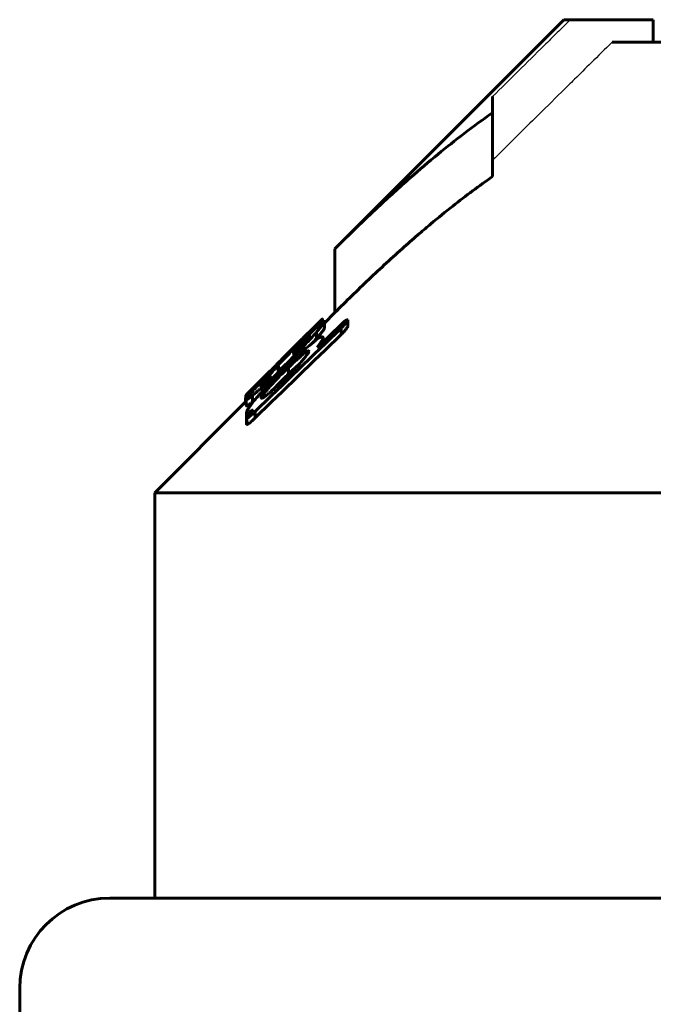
# Model space of a CAD drawing. Header units: millimetres. Extents: x -136 to 322, y -77 to 78.
# Tile 12 of 15: x 229 to 243, y 54 to 76. Entities that reach past the tile are written whole.
import ezdxf

# ---------------------------------------------------------------- set-up
doc = ezdxf.new("R2010")
doc.units = ezdxf.units.MM
doc.linetypes.add('K5LT-1', pattern=[0])
doc.linetypes.add('K5LT_BASIC', pattern=[0])
doc.layers.add('Системный слой (1)', color=7, linetype='Continuous', true_color=0x6c6c6c)

# ---------------------------------------------------------------- blocks, each defined once
blk = doc.blocks.new('U32')
at = {"layer": 'Системный слой (1)', "color": 150, "linetype": 'K5LT_BASIC', "lineweight": 60, "true_color": 0x0080ff}
for p, q in [((235.954, 69.361), (235.949, 69.356)), ((235.957, 69.363), (235.954, 69.361)), ((235.957, 69.362), (235.958, 69.364)), ((235.958, 69.364), (235.957, 69.363))]:
    blk.add_line(p, q, dxfattribs=at)
blk = doc.blocks.new('U33')
at = {"layer": 'Системный слой (1)', "color": 150, "linetype": 'K5LT_BASIC', "lineweight": 60, "true_color": 0x0080ff}
for p, q in [((234.982, 68.162), (234.979, 68.177)), ((234.984, 68.145), (234.982, 68.162)), ((234.986, 68.126), (234.984, 68.145))]:
    blk.add_line(p, q, dxfattribs=at)
blk = doc.blocks.new('U37')
at = {"layer": 'Системный слой (1)', "color": 150, "linetype": 'K5LT_BASIC', "lineweight": 60, "true_color": 0x0080ff}
for p, q in [((234.25, 67.601), (234.251, 67.604)), ((234.251, 67.604), (234.253, 67.609)), ((234.253, 67.609), (234.257, 67.615))]:
    blk.add_line(p, q, dxfattribs=at)
blk = doc.blocks.new('U40')
at = {"layer": 'Системный слой (1)', "color": 150, "linetype": 'K5LT_BASIC', "lineweight": 60, "true_color": 0x0080ff}
for p, q in [((235.736, 68.825), (235.767, 68.858)), ((235.767, 68.858), (235.797, 68.892)), ((235.797, 68.892), (235.826, 68.924))]:
    blk.add_line(p, q, dxfattribs=at)
blk = doc.blocks.new('U43')
at = {"layer": 'Системный слой (1)', "color": 150, "linetype": 'K5LT_BASIC', "lineweight": 60, "true_color": 0x0080ff}
for p, q in [((235.958, 69.318), (235.973, 69.328)), ((235.973, 69.328), (235.982, 69.331)), ((235.982, 69.331), (235.985, 69.328))]:
    blk.add_line(p, q, dxfattribs=at)
blk = doc.blocks.new('U49')
at = {"layer": 'Системный слой (1)', "color": 150, "linetype": 'K5LT_BASIC', "lineweight": 60, "true_color": 0x0080ff}
for p, q in [((234.257, 67.521), (234.258, 67.522)), ((234.258, 67.522), (234.261, 67.524)), ((234.261, 67.524), (234.265, 67.528))]:
    blk.add_line(p, q, dxfattribs=at)
blk = doc.blocks.new('U50')
at = {"layer": 'Системный слой (1)', "color": 150, "linetype": 'K5LT_BASIC', "lineweight": 60, "true_color": 0x0080ff}
for p, q in [((235.046, 68.454), (235.918, 69.325)), ((234.307, 67.714), (234.659, 68.067))]:
    blk.add_line(p, q, dxfattribs=at)
blk = doc.blocks.new('U52')
at = {"layer": 'Системный слой (1)', "color": 150, "linetype": 'K5LT_BASIC', "lineweight": 60, "true_color": 0x0080ff}
for p, q in [((236, 69.266), (236.234, 69.5)), ((232.234, 65.5), (234.257, 67.523))]:
    blk.add_line(p, q, dxfattribs=at)
blk = doc.blocks.new('U54')
at = {"layer": 'Системный слой (1)', "color": 150, "linetype": 'K5LT_BASIC', "lineweight": 60, "true_color": 0x0080ff}
for p, q in [((234.423, 67.531), (234.441, 67.547)), ((234.441, 67.547), (234.461, 67.563)), ((234.404, 67.515), (234.423, 67.531))]:
    blk.add_line(p, q, dxfattribs=at)
blk = doc.blocks.new('U60')
at = {"layer": 'Системный слой (1)', "color": 150, "linetype": 'K5LT_BASIC', "lineweight": 60, "true_color": 0x0080ff}
for p, q in [((235.057, 67.993), (234.976, 67.912)), ((234.897, 67.831), (234.822, 67.751)), ((234.976, 67.912), (234.897, 67.831))]:
    blk.add_line(p, q, dxfattribs=at)
blk = doc.blocks.new('U61')
at = {"layer": 'Системный слой (1)', "color": 150, "linetype": 'K5LT_BASIC', "lineweight": 60, "true_color": 0x0080ff}
for p, q in [((234.871, 68.066), (234.822, 68.016)), ((234.921, 68.117), (234.871, 68.066)), ((234.971, 68.168), (234.921, 68.117))]:
    blk.add_line(p, q, dxfattribs=at)
blk = doc.blocks.new('U63')
at = {"layer": 'Системный слой (1)', "color": 150, "linetype": 'K5LT_BASIC', "lineweight": 60, "true_color": 0x0080ff}
for p, q in [((235.204, 68.135), (235.287, 68.213)), ((235.287, 68.213), (235.369, 68.29)), ((235.369, 68.29), (235.451, 68.363))]:
    blk.add_line(p, q, dxfattribs=at)

msp = doc.modelspace()

# ---------------------------------------------------------------- linework, layer by layer
at = {"layer": 'Системный слой (1)', "color": 150, "linetype": 'K5LT_BASIC', "lineweight": 60, "true_color": 0x0080ff}
for p, q in [((236.234, 70.914), (241.32, 76)), ((241.32, 76), (241.461, 76)), ((243.304, 76), (241.461, 76)), ((243.304, 75.5), (243.304, 76)), ((242.388, 75.5), (250.484, 75.5)), ((239.734, 74.292), (239.734, 73.933)), ((239.734, 72.519), (239.734, 73.933)), ((236.234, 69.5), (236.234, 70.914)), ((235.949, 69.356), (235.918, 69.325)), ((235.957, 69.277), (235.957, 69.362)), ((235.958, 69.278), (235.958, 69.364)), ((235.985, 69.295), (235.985, 69.328)), ((236, 69.292), (236, 69.286)), ((236.521, 69.192), (236.521, 69.334)), ((235.859, 68.74), (236.374, 69.237)), ((236, 69.145), (236, 69.286)), ((236.374, 69.011), (236.374, 69.152)), ((235.52, 68.927), (235.504, 68.911)), ((235.52, 68.92), (235.52, 68.927)), ((235.6, 68.989), (235.547, 68.936)), ((235.547, 68.905), (235.547, 68.936)), ((235.6, 68.956), (235.6, 68.989)), ((235.677, 68.98), (235.677, 68.972)), ((235.826, 68.924), (235.826, 69.066)), ((235.972, 68.849), (235.972, 68.93)), ((235.285, 68.65), (235.285, 68.691)), ((235.32, 68.657), (235.363, 68.699)), ((235.32, 68.574), (235.32, 68.657)), ((235.363, 68.617), (235.363, 68.699)), ((235.451, 68.845), (235.451, 68.846)), ((235.451, 68.813), (235.451, 68.845)), ((235.841, 68.724), (235.859, 68.74)), ((235.024, 68.389), (235.024, 68.414)), ((235.373, 68.58), (235.163, 68.369)), ((235.337, 68.589), (235.32, 68.574)), ((235.373, 68.502), (235.373, 68.58)), ((234.753, 68.153), (234.798, 68.197)), ((234.806, 68.206), (234.806, 68.212)), ((234.979, 68.318), (234.971, 68.31)), ((234.971, 68.168), (234.971, 68.31)), ((234.979, 68.177), (234.979, 68.318)), ((234.989, 68.129), (234.989, 68.236)), ((235.092, 68.231), (235.118, 68.257)), ((235.163, 68.301), (235.163, 68.369)), ((235.204, 68.135), (235.204, 68.277)), ((234.657, 68.058), (234.657, 68.064)), ((234.822, 68.069), (234.822, 68.063)), ((234.822, 67.959), (234.822, 68.063)), ((234.979, 68.177), (234.971, 68.168)), ((235.057, 68.134), (235.108, 68.184)), ((235.108, 68.043), (235.057, 67.993)), ((235.204, 68.106), (235.065, 67.972)), ((234.692, 67.916), (234.675, 67.899)), ((234.692, 67.821), (234.692, 67.916)), ((234.25, 67.516), (234.25, 67.601)), ((234.257, 67.521), (234.257, 67.663)), ((234.265, 67.433), (234.265, 67.574)), ((234.343, 67.679), (234.343, 67.74)), ((234.404, 67.515), (234.404, 67.657)), ((234.655, 67.62), (234.655, 67.701)), ((234.272, 67.159), (234.272, 67.286)), ((234.272, 67.018), (234.272, 67.159)), ((234.28, 67.023), (234.28, 67.165)), ((234.464, 67.162), (234.464, 67.303)), ((232.234, 65.5), (272.234, 65.5)), ((232.234, 56.5), (232.234, 65.5)), ((273.234, 56.5), (231.234, 56.5)), ((229.234, 54.5), (229.234, 48))]:
    msp.add_line(p, q, dxfattribs=at)
msp.add_arc((231.234, 54.5), 2, 90, 180, dxfattribs=at)
at = {"layer": 'Системный слой (1)', "color": 7, "linetype": 'K5LT-1'}
for points, knots in [([(241.461, 76), (241.364, 75.904), (241.17, 75.713), (240.785, 75.332), (240.306, 74.859), (239.925, 74.481), (239.734, 74.292)], [0, 0, 0, 0, 0.265357, 0.530715, 1.053192, 1.575669, 1.575669, 1.575669, 1.575669]), ([(242.388, 75.5), (242.233, 75.347), (241.956, 75.074), (241.582, 74.705), (241.168, 74.297), (240.561, 73.696), (240.05, 73.191), (239.734, 72.878)], [0, 0, 0, 0, 0.920958, 1.645292, 2.221876, 3.375046, 5.255882, 5.255882, 5.255882, 5.255882])]:
    msp.add_open_spline(points, degree=3, knots=knots, dxfattribs=at)
at = {"layer": 'Системный слой (1)', "color": 150, "linetype": 'K5LT_BASIC', "lineweight": 60, "true_color": 0x0080ff}
for points, knots in [([(239.734, 73.933), (239.521, 73.786), (239.114, 73.488), (238.506, 73.005), (237.87, 72.463), (237.103, 71.767), (236.551, 71.231), (236.234, 70.914)], [0, 0, 0, 0, 1.387012, 2.67714, 4.083997, 5.726255, 8, 8, 8, 8]), ([(239.734, 72.519), (239.436, 72.312), (238.976, 71.969), (238.44, 71.533), (238.082, 71.229), (237.619, 70.824), (236.991, 70.246), (236.483, 69.748), (236.234, 69.5)], [0, 0, 0, 0, 2.185745, 3.417475, 4.071931, 4.932283, 6.997768, 9, 9, 9, 9]), ([(235.6, 68.989), (235.642, 69.032), (235.704, 69.094), (235.773, 69.167), (235.819, 69.214), (235.858, 69.255), (235.892, 69.292), (235.93, 69.333), (235.948, 69.353), (235.957, 69.362)], [0, 0, 0, 0, 2.273685, 3.355271, 4.284494, 5.357621, 6.484484, 7.542467, 10, 10, 10, 10]), ([(236, 69.292), (236, 69.296), (235.997, 69.299), (235.987, 69.296), (235.978, 69.291), (235.958, 69.279), (235.925, 69.254), (235.891, 69.225), (235.877, 69.214)], [0, 0, 0, 0, 1.936459, 2.86756, 3.751504, 4.61403, 7.353777, 9, 9, 9, 9]), ([(236.521, 69.334), (236.517, 69.337), (236.511, 69.339), (236.499, 69.335), (236.491, 69.332), (236.481, 69.327), (236.467, 69.318), (236.452, 69.307), (236.435, 69.294), (236.409, 69.271), (236.388, 69.252), (236.374, 69.237)], [0, 0, 0, 0, 3.10265, 3.791725, 4.453216, 5.390776, 6.410508, 7.427524, 8.403077, 9.368739, 12, 12, 12, 12]), ([(236.374, 69.152), (236.388, 69.166), (236.411, 69.189), (236.439, 69.219), (236.46, 69.243), (236.479, 69.267), (236.503, 69.3), (236.515, 69.321), (236.521, 69.334)], [0, 0, 0, 0, 1.869476, 2.974361, 3.886359, 5.09942, 6.318686, 9, 9, 9, 9]), ([(235.137, 68.502), (235.212, 68.578), (235.325, 68.69), (235.455, 68.816), (235.533, 68.892), (235.602, 68.958), (235.694, 69.046), (235.788, 69.134), (235.852, 69.191), (235.877, 69.214)], [0, 0, 0, 0, 2.92167, 4.300563, 5.008664, 5.99317, 7.027723, 8.766088, 10, 10, 10, 10]), ([(235.826, 69.066), (235.849, 69.092), (235.887, 69.138), (235.931, 69.191), (235.957, 69.224), (235.972, 69.243), (235.985, 69.261), (235.996, 69.277), (236, 69.284), (236, 69.286)], [0, 0, 0, 0, 2.963332, 5.200655, 6.362138, 7.171566, 7.883199, 9.043892, 10, 10, 10, 10]), ([(235.826, 68.924), (235.849, 68.951), (235.887, 68.997), (235.931, 69.05), (235.957, 69.082), (235.972, 69.102), (235.985, 69.119), (235.996, 69.135), (236, 69.143), (236, 69.145)], [0, 0, 0, 0, 2.963332, 5.200655, 6.362138, 7.171566, 7.883199, 9.043892, 10, 10, 10, 10]), ([(236.374, 69.011), (236.388, 69.025), (236.411, 69.048), (236.439, 69.077), (236.46, 69.101), (236.479, 69.125), (236.503, 69.159), (236.515, 69.18), (236.521, 69.192)], [0, 0, 0, 0, 1.869476, 2.974361, 3.886359, 5.09942, 6.318686, 9, 9, 9, 9]), ([(235.841, 68.908), (235.787, 68.866), (235.685, 68.783), (235.558, 68.672), (235.442, 68.566), (235.305, 68.439), (235.186, 68.323), (235.118, 68.257)], [0, 0, 0, 0, 2.034299, 3.634396, 4.182506, 5.82133, 8, 8, 8, 8]), ([(235.285, 68.691), (235.291, 68.696), (235.303, 68.71), (235.327, 68.734), (235.357, 68.764), (235.397, 68.804), (235.448, 68.855), (235.487, 68.895), (235.504, 68.911)], [0, 0, 0, 0, 1.477882, 3.134309, 4.242948, 5.483359, 7.56181, 9, 9, 9, 9]), ([(235.337, 68.589), (235.38, 68.634), (235.444, 68.701), (235.516, 68.778), (235.562, 68.828), (235.6, 68.87), (235.632, 68.907), (235.651, 68.931), (235.662, 68.946), (235.67, 68.956), (235.676, 68.966), (235.677, 68.97), (235.677, 68.972)], [0, 0, 0, 0, 3.763365, 5.633026, 6.63327, 8.20134, 9.581937, 10.388783, 10.994965, 11.586817, 12.113769, 13, 13, 13, 13]), ([(235.677, 68.98), (235.677, 68.981), (235.676, 68.982), (235.672, 68.98), (235.665, 68.976), (235.651, 68.966), (235.628, 68.946), (235.601, 68.922), (235.566, 68.891), (235.528, 68.856), (235.461, 68.793), (235.406, 68.741), (235.363, 68.699)], [0, 0, 0, 0, 0.740399, 1.092744, 1.535769, 2.727457, 3.574521, 4.697011, 6.049138, 7.518233, 8.715219, 13, 13, 13, 13]), ([(235.373, 68.58), (235.425, 68.634), (235.506, 68.718), (235.611, 68.83), (235.713, 68.94), (235.784, 69.018), (235.826, 69.066)], [0, 0, 0, 0, 2.219108, 3.511816, 4.774255, 7, 7, 7, 7]), ([(235.6, 69.002), (235.579, 68.981), (235.544, 68.945), (235.507, 68.906), (235.488, 68.887), (235.477, 68.875), (235.468, 68.866), (235.458, 68.855), (235.452, 68.849), (235.451, 68.846), (235.451, 68.846)], [0, 0, 0, 0, 3.796826, 6.467777, 7.275525, 7.800207, 8.901204, 9.444556, 10.420999, 11, 11, 11, 11]), ([(235.451, 68.845), (235.451, 68.845), (235.451, 68.845), (235.454, 68.847), (235.46, 68.853), (235.471, 68.863), (235.484, 68.875), (235.509, 68.899), (235.531, 68.92), (235.547, 68.936)], [0, 0, 0, 0, 0.537764, 1.106019, 2.509664, 3.479782, 4.7314, 6.268405, 10, 10, 10, 10]), ([(235.52, 68.927), (235.541, 68.948), (235.568, 68.975), (235.595, 69.002), (235.608, 69.015), (235.619, 69.026), (235.628, 69.035), (235.64, 69.046), (235.643, 69.049), (235.643, 69.048)], [0, 0, 0, 0, 3.068731, 4.112196, 4.811181, 5.640567, 6.545768, 7.428993, 10, 10, 10, 10]), ([(235.643, 69.048), (235.643, 69.048), (235.64, 69.045), (235.626, 69.03), (235.61, 69.013), (235.6, 69.002)], [0, 0, 0, 0, 1.589038, 3.352301, 6, 6, 6, 6]), ([(235.972, 68.93), (235.972, 68.941), (235.968, 68.956), (235.951, 68.962), (235.933, 68.959), (235.913, 68.952), (235.884, 68.937), (235.855, 68.918), (235.841, 68.908)], [0, 0, 0, 0, 2.579585, 4.422335, 5.358451, 6.136224, 7.662557, 9, 9, 9, 9]), ([(235.841, 68.724), (235.86, 68.75), (235.889, 68.788), (235.927, 68.845), (235.955, 68.891), (235.968, 68.919), (235.972, 68.93)], [0, 0, 0, 0, 2.121315, 3.312588, 5.328849, 7, 7, 7, 7]), ([(235.024, 68.414), (235.047, 68.438), (235.085, 68.477), (235.135, 68.53), (235.182, 68.579), (235.229, 68.631), (235.263, 68.667), (235.281, 68.686), (235.285, 68.691)], [0, 0, 0, 0, 1.438712, 2.610717, 4.093091, 5.948525, 8.277741, 9, 9, 9, 9]), ([(235.659, 68.636), (235.659, 68.641), (235.657, 68.647), (235.648, 68.648), (235.641, 68.646), (235.633, 68.643), (235.62, 68.637), (235.602, 68.626), (235.575, 68.607), (235.539, 68.579), (235.499, 68.546), (235.448, 68.502), (235.387, 68.448), (235.303, 68.371), (235.242, 68.312), (235.204, 68.277)], [0, 0, 0, 0, 1.419976, 2.193205, 2.577819, 3.073541, 3.660976, 4.416159, 5.37604, 6.546957, 7.8067, 9.022101, 10.901205, 12.884471, 16, 16, 16, 16]), ([(235.32, 68.657), (235.319, 68.656), (235.317, 68.653), (235.314, 68.65), (235.312, 68.648), (235.312, 68.647), (235.312, 68.647)], [0, 0, 0, 0, 2.597647, 3.993322, 5.286611, 7, 7, 7, 7]), ([(235.312, 68.647), (235.312, 68.642), (235.312, 68.634), (235.314, 68.62), (235.316, 68.602), (235.319, 68.586), (235.32, 68.574)], [0, 0, 0, 0, 1.476064, 2.709571, 4.133475, 7, 7, 7, 7]), ([(235.58, 68.516), (235.592, 68.532), (235.61, 68.556), (235.638, 68.597), (235.652, 68.621), (235.659, 68.636)], [0, 0, 0, 0, 1.906125, 3.182071, 6, 6, 6, 6]), ([(235.137, 68.502), (235.076, 68.442), (234.942, 68.307), (234.809, 68.172), (234.736, 68.098)], [0, 0, 0, 0, 2.241787, 5, 5, 5, 5]), ([(234.779, 68.166), (234.822, 68.208), (234.881, 68.268), (234.962, 68.35), (235.001, 68.39), (235.024, 68.414)], [0, 0, 0, 0, 2.998217, 4.159457, 6, 6, 6, 6]), ([(235.204, 68.106), (235.249, 68.15), (235.312, 68.213), (235.391, 68.296), (235.456, 68.368), (235.52, 68.442), (235.562, 68.494), (235.58, 68.516)], [0, 0, 0, 0, 2.475456, 3.599815, 4.709859, 6.563193, 8, 8, 8, 8]), ([(235.092, 68.231), (235.041, 68.181), (234.965, 68.105), (234.855, 67.992), (234.762, 67.896), (234.644, 67.77), (234.531, 67.645), (234.457, 67.559), (234.429, 67.525)], [0, 0, 0, 0, 1.875129, 2.820369, 4.15254, 5.463049, 7.569774, 9, 9, 9, 9]), ([(234.971, 68.31), (234.927, 68.265), (234.854, 68.19), (234.771, 68.104), (234.712, 68.042), (234.672, 67.998), (234.638, 67.96), (234.616, 67.935), (234.6, 67.915), (234.589, 67.901), (234.581, 67.889), (234.579, 67.884), (234.579, 67.882)], [0, 0, 0, 0, 3.343431, 5.56691, 6.535651, 8.230917, 9.134149, 9.978955, 10.75055, 11.428911, 12.001934, 13, 13, 13, 13]), ([(234.657, 68.064), (234.676, 68.084), (234.71, 68.117), (234.747, 68.154), (234.771, 68.178), (234.785, 68.192), (234.795, 68.202), (234.803, 68.21), (234.806, 68.212), (234.806, 68.212)], [0, 0, 0, 0, 3.368498, 5.749993, 6.673503, 7.930398, 8.617796, 9.049809, 10, 10, 10, 10]), ([(234.989, 68.396), (234.983, 68.39), (234.972, 68.378), (234.953, 68.358), (234.937, 68.34), (234.918, 68.321), (234.898, 68.299), (234.873, 68.274), (234.851, 68.251), (234.828, 68.228), (234.81, 68.21), (234.798, 68.197)], [0, 0, 0, 0, 2.58186, 4.114594, 5.831193, 6.611258, 8.023195, 9.524466, 10.147335, 10.751827, 12, 12, 12, 12]), ([(234.989, 68.236), (234.989, 68.232), (234.992, 68.227), (235.005, 68.232), (235.016, 68.238), (235.026, 68.245), (235.039, 68.255), (235.06, 68.272), (235.1, 68.308), (235.138, 68.344), (235.163, 68.369)], [0, 0, 0, 0, 2.635039, 4.125445, 4.644679, 5.334432, 6.081141, 6.83002, 8.181819, 11, 11, 11, 11]), ([(235.204, 68.277), (235.204, 68.277), (235.204, 68.277), (235.202, 68.275), (235.2, 68.273), (235.196, 68.27), (235.191, 68.265), (235.182, 68.256), (235.154, 68.229), (235.129, 68.205), (235.108, 68.184)], [0, 0, 0, 0, 0.180883, 0.224617, 0.560933, 0.868357, 1.467904, 2.4455, 3.927846, 11, 11, 11, 11]), ([(234.736, 68.098), (234.689, 68.049), (234.598, 67.954), (234.496, 67.847), (234.419, 67.764), (234.361, 67.7), (234.309, 67.64), (234.279, 67.601), (234.267, 67.582), (234.265, 67.576), (234.265, 67.574)], [0, 0, 0, 0, 2.441954, 4.695184, 5.571529, 6.96942, 8.440313, 9.550802, 10.451761, 11, 11, 11, 11]), ([(234.343, 67.74), (234.366, 67.762), (234.403, 67.798), (234.462, 67.855), (234.517, 67.907), (234.581, 67.969), (234.668, 68.055), (234.735, 68.122), (234.779, 68.166)], [0, 0, 0, 0, 1.803547, 2.705075, 3.980196, 5.254142, 6.527196, 9, 9, 9, 9]), ([(234.753, 68.153), (234.734, 68.134), (234.708, 68.108), (234.677, 68.077), (234.657, 68.058), (234.638, 68.039), (234.619, 68.021), (234.597, 68), (234.576, 67.98), (234.565, 67.971), (234.561, 67.967)], [0, 0, 0, 0, 2.099667, 2.852247, 3.688242, 4.599159, 5.50902, 6.598759, 8.664367, 11, 11, 11, 11]), ([(234.561, 67.967), (234.565, 67.971), (234.576, 67.983), (234.595, 68.002), (234.621, 68.028), (234.642, 68.049), (234.657, 68.064)], [0, 0, 0, 0, 1.724336, 3.705465, 4.924195, 7, 7, 7, 7]), ([(234.745, 68.008), (234.733, 67.998), (234.713, 67.979), (234.682, 67.952), (234.653, 67.927), (234.627, 67.907), (234.608, 67.893), (234.594, 67.883), (234.582, 67.878), (234.579, 67.879), (234.579, 67.882)], [0, 0, 0, 0, 1.367712, 2.536686, 4.014001, 5.40562, 6.553756, 7.667699, 8.899966, 11, 11, 11, 11]), ([(235.057, 68.134), (235.01, 68.087), (234.94, 68.017), (234.853, 67.926), (234.782, 67.848), (234.715, 67.773), (234.672, 67.721), (234.655, 67.701)], [0, 0, 0, 0, 2.521415, 3.728768, 4.904284, 6.767793, 8, 8, 8, 8]), ([(234.692, 67.916), (234.704, 67.928), (234.724, 67.948), (234.752, 67.978), (234.775, 68.004), (234.796, 68.027), (234.812, 68.048), (234.82, 68.058), (234.822, 68.063)], [0, 0, 0, 0, 1.845792, 3.147164, 4.654445, 6.068018, 7.289261, 9, 9, 9, 9]), ([(234.822, 68.069), (234.822, 68.07), (234.819, 68.069), (234.812, 68.064), (234.803, 68.057), (234.792, 68.048), (234.773, 68.032), (234.757, 68.019), (234.745, 68.008)], [0, 0, 0, 0, 1.316651, 2.153321, 3.272513, 4.461128, 5.640155, 9, 9, 9, 9]), ([(235.204, 68.135), (235.204, 68.136), (235.204, 68.135), (235.202, 68.134), (235.2, 68.132), (235.196, 68.129), (235.191, 68.123), (235.182, 68.115), (235.154, 68.088), (235.129, 68.063), (235.108, 68.043)], [0, 0, 0, 0, 0.180883, 0.224617, 0.560933, 0.868357, 1.467904, 2.4455, 3.927846, 11, 11, 11, 11]), ([(234.404, 67.657), (234.427, 67.676), (234.467, 67.709), (234.525, 67.76), (234.575, 67.804), (234.625, 67.85), (234.658, 67.883), (234.675, 67.899)], [0, 0, 0, 0, 2.384757, 3.947109, 5.315749, 6.651598, 8, 8, 8, 8]), ([(234.594, 67.611), (234.594, 67.603), (234.599, 67.596), (234.618, 67.6), (234.636, 67.609), (234.655, 67.62), (234.679, 67.636), (234.708, 67.657), (234.747, 67.687), (234.793, 67.726), (234.85, 67.774), (234.919, 67.836), (234.994, 67.905), (235.045, 67.952), (235.065, 67.972)], [0, 0, 0, 0, 1.985114, 2.993697, 3.625391, 4.538578, 5.128558, 5.946785, 7.04265, 8.300601, 9.521324, 11.295438, 13.456811, 15, 15, 15, 15]), ([(234.257, 67.663), (234.257, 67.662), (234.26, 67.665), (234.274, 67.678), (234.301, 67.702), (234.325, 67.724), (234.343, 67.74)], [0, 0, 0, 0, 1.269432, 2.974392, 4.284752, 7, 7, 7, 7]), ([(234.307, 67.714), (234.296, 67.703), (234.281, 67.688), (234.267, 67.674), (234.259, 67.665), (234.257, 67.663), (234.257, 67.663)], [0, 0, 0, 0, 2.614784, 4.009809, 5.265899, 7, 7, 7, 7]), ([(234.265, 67.574), (234.265, 67.569), (234.269, 67.565), (234.285, 67.57), (234.302, 67.579), (234.325, 67.595), (234.358, 67.619), (234.385, 67.641), (234.404, 67.657)], [0, 0, 0, 0, 2.624959, 3.667109, 4.988518, 6.262176, 7.267773, 9, 9, 9, 9]), ([(234.655, 67.701), (234.644, 67.686), (234.628, 67.665), (234.612, 67.642), (234.604, 67.63), (234.599, 67.622), (234.595, 67.615), (234.594, 67.612), (234.594, 67.611)], [0, 0, 0, 0, 3.793472, 5.193896, 6.411554, 7.445349, 8.013854, 9, 9, 9, 9]), ([(234.265, 67.433), (234.265, 67.428), (234.269, 67.424), (234.285, 67.429), (234.302, 67.438), (234.325, 67.454), (234.358, 67.478), (234.385, 67.5), (234.404, 67.515)], [0, 0, 0, 0, 2.624959, 3.667109, 4.988518, 6.262176, 7.267773, 9, 9, 9, 9]), ([(234.429, 67.525), (234.399, 67.489), (234.361, 67.44), (234.313, 67.373), (234.281, 67.323), (234.272, 67.295), (234.272, 67.286)], [0, 0, 0, 0, 2.445872, 3.331056, 5.246282, 7, 7, 7, 7]), ([(234.272, 67.286), (234.275, 67.281), (234.282, 67.278), (234.299, 67.279), (234.317, 67.285), (234.341, 67.296), (234.374, 67.314), (234.401, 67.331), (234.421, 67.344)], [0, 0, 0, 0, 2.342509, 3.083418, 4.571425, 5.878219, 6.912816, 9, 9, 9, 9]), ([(234.421, 67.344), (234.406, 67.329), (234.383, 67.303), (234.353, 67.269), (234.331, 67.244), (234.313, 67.222), (234.298, 67.204), (234.286, 67.187), (234.275, 67.17), (234.272, 67.162), (234.272, 67.159)], [0, 0, 0, 0, 2.404879, 3.930971, 5.401561, 6.489718, 7.520061, 8.584491, 9.579069, 11, 11, 11, 11]), ([(234.272, 67.159), (234.272, 67.159), (234.272, 67.158), (234.273, 67.159), (234.275, 67.16), (234.277, 67.162), (234.279, 67.164), (234.28, 67.165)], [0, 0, 0, 0, 2.100308, 3.45303, 5.071423, 5.807369, 8, 8, 8, 8]), ([(234.28, 67.165), (234.28, 67.16), (234.283, 67.156), (234.293, 67.159), (234.301, 67.163), (234.31, 67.168), (234.322, 67.177), (234.337, 67.188), (234.356, 67.204), (234.38, 67.225), (234.417, 67.258), (234.446, 67.286), (234.464, 67.303)], [0, 0, 0, 0, 2.498106, 3.127531, 3.780451, 4.46272, 5.210981, 6.111737, 7.169624, 8.3297, 10.050925, 13, 13, 13, 13]), ([(234.28, 67.023), (234.28, 67.019), (234.283, 67.015), (234.293, 67.018), (234.301, 67.021), (234.31, 67.027), (234.322, 67.035), (234.337, 67.047), (234.356, 67.062), (234.38, 67.084), (234.417, 67.117), (234.446, 67.144), (234.464, 67.162)], [0, 0, 0, 0, 2.498106, 3.127531, 3.780451, 4.46272, 5.210981, 6.111737, 7.169624, 8.3297, 10.050925, 13, 13, 13, 13]), ([(234.272, 67.018), (234.272, 67.017), (234.272, 67.017), (234.273, 67.018), (234.275, 67.019), (234.277, 67.021), (234.279, 67.022), (234.28, 67.023)], [0, 0, 0, 0, 2.100308, 3.45303, 5.071423, 5.807369, 8, 8, 8, 8])]:
    msp.add_open_spline(points, degree=3, knots=knots, dxfattribs=at)
for points in [[(236.374, 69.152), (235.736, 68.537), (235.099, 67.921), (234.464, 67.303)], [(236.374, 69.011), (235.736, 68.396), (235.099, 67.779), (234.464, 67.162)], [(235.046, 68.454), (235.025, 68.432), (235.006, 68.413), (234.989, 68.396)], [(234.989, 68.236), (234.986, 68.27), (234.983, 68.297), (234.979, 68.318)]]:
    msp.add_open_spline(points, degree=3, dxfattribs=at)

# ---------------------------------------------------------------- block references
at = {"layer": 'Системный слой (1)'}
for name in ['U52', 'U50', 'U32', 'U43', 'U40', 'U63', 'U61', 'U60', 'U33', 'U37', 'U54', 'U49']:
    msp.add_blockref(name, (0, 0), dxfattribs=at)

doc.saveas('drawing.dxf')
